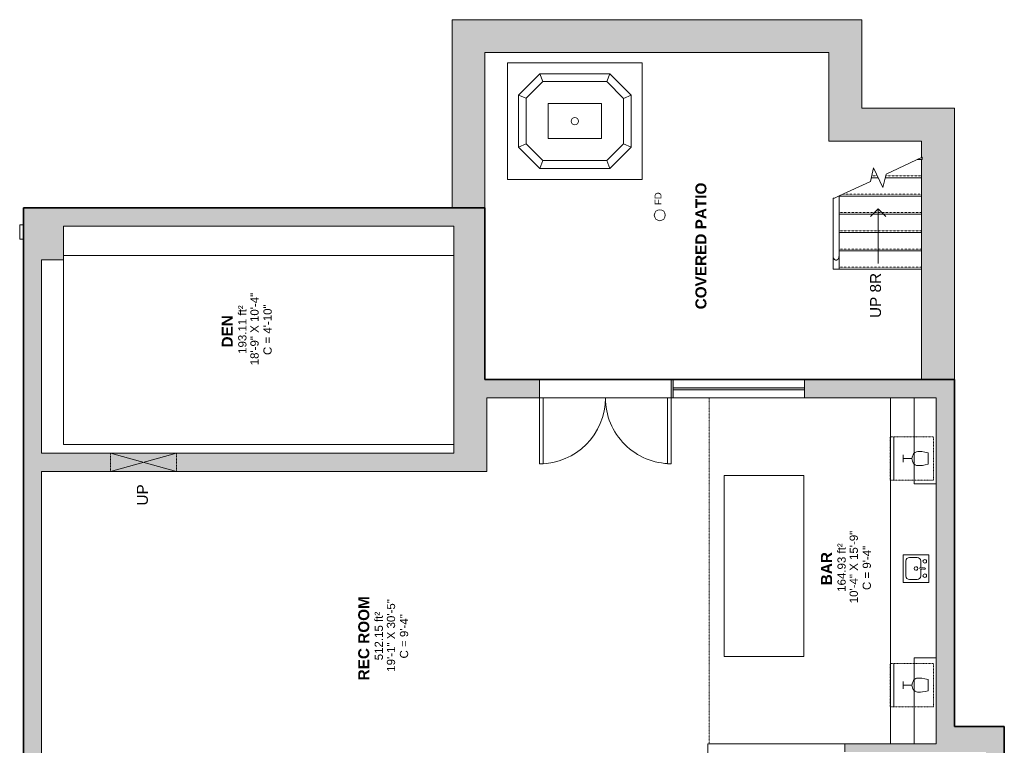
# Model space of a CAD drawing. Header units: inches. Extents: x 315 to 853, y -31 to 728.
# Tile 2 of 2: x 315 to 853, y 331 to 728. Entities that reach past the tile are written whole.
import ezdxf

# ---------------------------------------------------------------- set-up
doc = ezdxf.new("R2010")
doc.units = ezdxf.units.IN
doc.header["$MEASUREMENT"] = 0
doc.linetypes.add('Dash', pattern=[0.23622, 0.11811, -0.11811])
doc.linetypes.add('Overhead', pattern=[0.15625, 0.09375, -0.0625])
for name, color, linetype, lineweight in [('A-ANNO-NOTE', 131, 'Continuous', 9), ('A-AREA', 32, 'Dash', 9), ('A-AREA-IDEN', 2, 'Continuous', 9), ('A-DETL', 90, 'Continuous', 9), ('A-DOOR', 31, 'Continuous', 9), ('A-FLOR', 192, 'Continuous', 9), ('A-FLOR-HRAL', 11, 'Continuous', 9), ('A-GENM', 13, 'Continuous', 9), ('A-GENM-HDLN', 13, 'Dash', 9), ('A-LEDGES', 90, 'Continuous', 9), ('A-OBJECTS', 90, 'Continuous', 9), ('A-WALL', 90, 'Continuous', 9), ('A-WALL-PATT', 111, 'Continuous', 9), ('G-ANNO-TEXT', 231, 'Continuous', 9), ('P-SANR-FIXT', 6, 'Continuous', 9), ('P-SANR-FIXT-HDLN', 131, 'Dash', 9), ('Q-CASE', 31, 'Continuous', 9), ('Q-SPCQ', 2, 'Continuous', 9), ('S-STRS', 90, 'Continuous', 9), ('S-STRS-MBND', 31, 'Continuous', 9)]:
    doc.layers.add(name, color=color, linetype=linetype, lineweight=lineweight)
doc.styles.add('Arial', font='arial.ttf', dxfattribs={"height": 3.75})
doc.styles.add('Arial_1', font='arial.ttf', dxfattribs={"height": 4.5})
doc.styles.add('Arial_2', font='arial.ttf', dxfattribs={"height": 6})
doc.styles.add('Arial_B', font='arialbd.ttf', dxfattribs={"height": 6})

# ---------------------------------------------------------------- blocks, each defined once
blk = doc.blocks.new('Wall Opening - Default 1-5599113-Basement')
at = {"layer": 'A-GENM'}
for p, q in [((18, 5), (-18, -5)), ((-18, 5), (18, -5))]:
    blk.add_line(p, q, dxfattribs=at)
at = {"layer": 'A-GENM-HDLN'}
for p, q in [((18, 5), (-18, 5)), ((-18, 5), (-18, -5)), ((18, -5), (18, 5)), ((-18, -5), (18, -5))]:
    blk.add_line(p, q, dxfattribs=at)
blk = doc.blocks.new('Upper Cabinet-Single Door-Wall - 24_-5591407-Basement')
at = {"layer": 'Q-CASE'}
for p, q in [((-36.83, 5), (-36.83, 17)), ((-36.83, 17), (10.17, 17)), ((10.17, 17), (10.17, 5)), ((10.17, 5), (-36.83, 5))]:
    blk.add_line(p, q, dxfattribs=at)
blk = doc.blocks.new('2D Kitchen-Single Sink - 760 x 535mm-5591410-Basement')
at = {"layer": 'P-SANR-FIXT'}
for p, q in [((8.19, 7.14), (-6.95, 7.14)), ((-6.95, 7.14), (-6.95, -6.96)), ((8.19, -6.96), (8.19, 7.14)), ((-5.45, 0.64), (-5.45, -3.46)), ((0.12, 2.64), (-3.45, 2.64)), ((4.69, 2.64), (1.12, 2.64)), ((6.69, -3.46), (6.69, 0.64)), ((-6.95, -6.96), (8.19, -6.96)), ((-3.45, -5.46), (4.69, -5.46))]:
    blk.add_line(p, q, dxfattribs=at)
for centre, radius, start, end in [((-3.32, 4.89), 1, 360, 180), ((4.55, 4.89), 1, 360, 180), ((-3.45, 0.64), 2, 90, 180), ((-3.32, 4.89), 1, 180, 360), ((0.62, 0), 1, 360, 180), ((4.55, 4.89), 1, 180, 360), ((4.69, 0.64), 2, 0, 90), ((-3.45, -3.46), 2, 180, 270), ((0.62, 0), 1, 180, 0), ((4.69, -3.46), 2, 270, 0)]:
    blk.add_arc(centre, radius, start, end, dxfattribs=at)
at = {"layer": 'P-SANR-FIXT-HDLN'}
for p, q in [((0.24, 2.5), (0.24, 4.89)), ((0.99, 4.89), (0.99, 2.5))]:
    blk.add_line(p, q, dxfattribs=at)
for centre, start, end in [((0.62, 4.89), 0, 180), ((0.62, 2.5), 180, 360)]:
    blk.add_arc(centre, 0.375, start, end, dxfattribs=at)
blk = doc.blocks.new('Wine_Under - Default 1-2560236-Basement')
at = {"layer": 'Q-SPCQ', "linetype": 'Dash'}
for p, q in [((-11.81, -23.62), (-11.81, 0)), ((-11.81, 0), (11.81, 0)), ((11.81, 0), (11.81, -23.62)), ((11.81, -23.62), (-11.81, -23.62))]:
    blk.add_line(p, q, dxfattribs=at)
at = {"layer": 'Q-SPCQ'}
for p, q in [((-3.13, -2.84), (3.13, -2.84)), ((0, -11.81), (0, -16.54)), ((-1.97, -16.54), (1.97, -16.54)), ((-11.81, -21.62), (11.81, -21.62))]:
    blk.add_line(p, q, dxfattribs=at)
for points, knots in [([(-3.13, -2.84), (-4.44, -8.54), (-3.47, -10.34), (-1.97, -11.39), (0, -11.81)], [0, 0, 0, 0, 0.2701848, 0.4338718, 0.4338718, 0.4338718, 0.4338718]), ([(3.13, -2.84), (4.22, -7.99), (3.76, -9.72), (2.36, -11.45), (0, -11.81)], [0, 0, 0, 0, 0.2579445, 0.4357526, 0.4357526, 0.4357526, 0.4357526])]:
    blk.add_open_spline(points, degree=3, knots=knots, dxfattribs=at)
blk = doc.blocks.new('Top Rail Type - Top Rail_Internal_-5575448-Basement')
at = {"layer": 'A-FLOR-HRAL'}
for p, q in [((759.81, 598.12), (759.81, 591.2)), ((762.96, 591.2), (762.96, 598.12))]:
    blk.add_line(p, q, dxfattribs=at)
for points, knots in [([(759.81, 598.12), (759.81, 597.96), (759.84, 597.65), (759.95, 597.28), (760.08, 596.99), (760.19, 596.83), (760.28, 596.71), (760.36, 596.62), (760.44, 596.53), (760.53, 596.46), (760.62, 596.39), (760.75, 596.3), (760.89, 596.23), (761.04, 596.19), (761.19, 596.15), (761.3, 596.14), (761.39, 596.14)], [0, 0, 0, 0, 0.166667, 0.333333, 0.416667, 0.5, 0.541667, 0.583333, 0.625, 0.666667, 0.708333, 0.75, 0.833333, 0.875, 0.916667, 1, 1, 1, 1]), ([(761.39, 596.14), (761.45, 596.14), (761.59, 596.15), (761.78, 596.19), (761.94, 596.26), (762.05, 596.32), (762.17, 596.39), (762.27, 596.48), (762.37, 596.57), (762.46, 596.67), (762.56, 596.8), (762.69, 596.99), (762.78, 597.19), (762.85, 597.38), (762.9, 597.57), (762.95, 597.82), (762.96, 598.02), (762.96, 598.12)], [0, 0, 0, 0, 0.071429, 0.142857, 0.214286, 0.25, 0.285714, 0.357143, 0.392857, 0.428571, 0.5, 0.571429, 0.678571, 0.732143, 0.785714, 0.892857, 1, 1, 1, 1]), ([(761.39, 591.2), (761.27, 591.2), (761.03, 591.2), (760.7, 591.2), (760.4, 591.2), (760.1, 591.2), (759.91, 591.2), (759.83, 591.2), (759.81, 591.2), (759.81, 591.2)], [0, 0, 0, 0, 0.142857, 0.285714, 0.428571, 0.571429, 0.785714, 0.892857, 1, 1, 1, 1]), ([(762.96, 591.2), (762.96, 591.2), (762.93, 591.2), (762.82, 591.2), (762.63, 591.2), (762.33, 591.2), (761.99, 591.2), (761.65, 591.2), (761.48, 591.2), (761.39, 591.2)], [0, 0, 0, 0, 0.142857, 0.285714, 0.428571, 0.571429, 0.785714, 0.892857, 1, 1, 1, 1])]:
    blk.add_open_spline(points, degree=3, knots=knots, dxfattribs=at)
blk = doc.blocks.new('Top Rail Type - Top Rail_Internal_-V1-Basement')
at = {"layer": 'A-FLOR-HRAL'}
for p, q in [((762.98, 631.21), (760.41, 630.01)), ((762.98, 591.2), (762.98, 631.21)), ((760.41, 630.01), (759.79, 630.01)), ((759.79, 591.2), (759.79, 630.01)), ((762.92, 591.2), (762.98, 591.2))]:
    blk.add_line(p, q, dxfattribs=at)
blk = doc.blocks.new('Countertop- Rectangle shape base - Default 2-5591465-Basement')
at = {"layer": 'A-GENM'}
for p, q in [((79.5, 36.75), (-19.5, 36.75)), ((-19.5, 36.75), (-19.5, -6.75)), ((79.5, -6.75), (79.5, 36.75)), ((-19.5, -6.75), (79.5, -6.75))]:
    blk.add_line(p, q, dxfattribs=at)
blk = doc.blocks.new('Countertop- Rectangle shape base - Default 2-5591466-Basement')
at = {"layer": 'A-GENM'}
blk.add_line((124.625, 27.5), (-64.625, 27.5), dxfattribs=at)
blk = doc.blocks.new('Bath-Hottub - Default 1-5591618-Basement')
at = {"layer": 'P-SANR-FIXT'}
for p, q in [((36.87, 31.88), (-36.87, 31.88)), ((-36.87, 31.88), (-36.87, -31.88)), ((-36.87, 31.88), (-36.87, -31.88)), ((36.87, 31.88), (-36.87, 31.88)), ((36.87, -31.88), (36.87, 31.88)), ((36.87, -31.88), (36.87, 31.88)), ((-30.88, 14.23), (-19.23, 25.87)), ((-26.61, 12.47), (-17.47, 21.64)), ((-19.23, 25.87), (-17.47, 21.64)), ((-19.23, 25.87), (19.23, 25.87)), ((-17.47, 21.64), (17.47, 21.64)), ((19.23, 25.87), (17.47, 21.64)), ((17.47, 21.64), (26.62, 12.45)), ((19.23, 25.87), (30.88, 14.23)), ((-30.88, 14.23), (-26.61, 12.47)), ((-30.88, -14.23), (-30.88, 14.23)), ((-26.61, -12.47), (-26.61, 12.47)), ((30.88, 14.23), (26.62, 12.45)), ((26.62, 12.45), (26.62, -12.45)), ((30.88, 14.23), (30.88, -14.23)), ((14.62, 9.61), (-14.61, 9.61)), ((-14.61, 9.61), (-14.61, -9.61)), ((14.62, -9.61), (14.62, 9.61)), ((-14.61, -9.61), (14.62, -9.61)), ((-26.61, -12.47), (-30.88, -14.23)), ((-19.23, -25.88), (-30.88, -14.23)), ((-17.47, -21.61), (-26.61, -12.47)), ((26.62, -12.45), (17.47, -21.61)), ((30.88, -14.23), (19.23, -25.88)), ((30.88, -14.23), (26.6, -12.46)), ((-17.47, -21.61), (-19.23, -25.88)), ((19.23, -25.88), (-19.23, -25.88)), ((17.47, -21.61), (-17.47, -21.61)), ((17.47, -21.61), (19.23, -25.88)), ((-36.87, -31.88), (36.87, -31.88)), ((-36.87, -31.88), (36.87, -31.88))]:
    blk.add_line(p, q, dxfattribs=at)
for start, end in [(360, 180), (180, 360)]:
    blk.add_arc((0, 0), 2, start, end, dxfattribs=at)
blk = doc.blocks.new('Planitar -Double Door_Swapper - 8_-0_ x 6_-0_-5990291-Basement')
at = {"layer": 'A-GENM'}
for p, q in [((-60, 41), (-58, 41)), ((-60, 5), (-60, 41)), ((-58, 41), (-58, 5)), ((12, 41), (10, 41)), ((10, 41), (10, 5)), ((12, 5), (12, 41)), ((-58, 5), (-60, 5)), ((10, 5), (12, 5))]:
    blk.add_line(p, q, dxfattribs=at)
for centre, start, end in [((-60, 5), 360, 90), ((12, 5), 90, 180)]:
    blk.add_arc(centre, 36, start, end, dxfattribs=at)
blk = doc.blocks.new('Floor Drain - Default 1-4835171-Basement')
at = {"layer": 'Q-SPCQ'}
blk.add_circle((0, 0), 3, dxfattribs=at)
blk = doc.blocks.new('Wall Shelf - Wall Shelf-5724082-Basement')
at = {"layer": 'A-OBJECTS'}
for p, q in [((106.8, 8), (-106.8, 8)), ((-106.8, 8), (-106.8, -8)), ((106.8, -8), (106.8, 8)), ((-106.8, -8), (106.8, -8))]:
    blk.add_line(p, q, dxfattribs=at)
blk = doc.blocks.new('Wall  Protrusion - Wall  Protrusion-5992307-Basement')
at = {"layer": 'A-GENM'}
for p, q in [((314.66, 607.51), (314.66, 615.51)), ((316.66, 615.51), (314.66, 615.51)), ((316.66, 615.51), (316.66, 607.51)), ((314.66, 607.51), (316.66, 607.51))]:
    blk.add_line(p, q, dxfattribs=at)

msp = doc.modelspace()

# ---------------------------------------------------------------- hatches: boundary and pattern name
at = {"layer": 'A-WALL'}
for points in [[(569.25, 624.7), (569.25, 727.7), (551.25, 727.7), (551.25, 624.7), (552.25, 624.7)], [(775.41, 709.7), (775.41, 727.7), (569.25, 727.7), (569.25, 709.7), (757.41, 709.7)], [(775.41, 661.2), (775.41, 709.7), (757.41, 709.7), (757.41, 661.2)], [(808.16, 661.2), (808.16, 679.2), (775.41, 679.2), (775.41, 661.2)], [(808.16, 530.7), (826.16, 530.7), (826.16, 679.2), (808.16, 679.2), (808.16, 652.28), (808.41, 652.39), (808.41, 651.2), (808.16, 651.2), (808.16, 550.13)]]:
    msp.add_hatch(color=9, dxfattribs=at).paths.add_polyline_path(points, flags=0)
at = {"layer": 'A-WALL-PATT'}
for color, points in [(254, [(316.66, 614.7), (552.25, 614.7), (552.25, 624.7), (316.66, 624.7), (316.66, 615.51)]), (254, [(552.25, 596.23), (569.25, 596.23), (569.25, 624.7), (552.25, 624.7), (552.25, 596.7)]), (254, [(326.66, 596.23), (338.66, 596.23), (338.66, 614.7), (316.66, 614.7), (316.66, 596.23)]), (254, [(316.66, 172.45), (326.66, 172.45), (326.66, 596.23), (316.66, 596.23), (316.66, 216.1)]), (254, [(569.25, 530.7), (569.25, 596.23), (552.25, 596.23), (552.25, 530.7)]), (9, [(816.16, 520.7), (816.16, 530.7), (744.16, 530.7), (744.16, 520.7)]), (9, [(816.16, 340.95), (826.16, 340.95), (826.16, 530.7), (816.16, 530.7), (816.16, 483.33)]), (9, [(672.16, 525.2), (744.16, 525.2), (744.16, 526.2), (672.16, 526.2)]), (254, [(570.25, 480.45), (570.25, 520.7), (552.25, 520.7), (552.25, 480.45)]), (254, [(552.25, 480.45), (552.25, 490.45), (326.66, 490.45), (326.66, 480.45), (473.7, 480.45)]), (9, [(843.41, 326.95), (843.41, 340.95), (816.16, 340.95), (816.16, 326.95)]), (9, [(816.16, 326.95), (816.16, 331.45), (766.16, 331.45), (766.16, 326.95)])]:
    msp.add_hatch(color=color, dxfattribs=at).paths.add_polyline_path(points, flags=0)
h = msp.add_hatch(color=254, dxfattribs=at)
h.paths.add_polyline_path([(599.16, 520.7), (599.16, 530.7), (552.25, 530.7), (552.25, 520.7), (570.25, 520.7)], flags=0)
h.paths.add_polyline_path([(672.16, 520.7), (672.16, 530.7), (671.16, 530.7), (671.16, 520.7)], flags=0)
h = msp.add_hatch(color=9, dxfattribs=at)
h.paths.add_polyline_path([(843.41, -15.3), (853.41, -15.3), (853.41, 21.95), (843.41, 21.95)], flags=0)
h.paths.add_polyline_path([(853.41, 69.95), (853.41, 262.45), (843.41, 262.45), (843.41, 69.95)], flags=0)
h.paths.add_polyline_path([(843.41, 312.45), (853.41, 312.45), (853.41, 340.95), (843.41, 340.95), (843.41, 326.95)], flags=0)

# ---------------------------------------------------------------- linework, layer by layer
at = {"layer": 'A-AREA'}
msp.add_line((691.91, 331.45), (691.91, 520.7), dxfattribs=at)
at = {"layer": 'A-DETL', "lineweight": 35}
for p, q in [((569.25, 624.7), (316.66, 624.7)), ((316.66, 624.7), (316.66, 162.45)), ((569.25, 530.7), (569.25, 624.7)), ((569.25, 530.7), (826.16, 530.7)), ((826.16, 340.95), (826.16, 530.7)), ((853.41, 340.95), (826.16, 340.95)), ((853.41, -31.3), (853.41, 340.95))]:
    msp.add_line(p, q, dxfattribs=at)
at = {"layer": 'A-DETL'}
for p, q in [((784.41, 624.2), (780.17, 619.96)), ((784.41, 594.2), (784.41, 624.2)), ((784.41, 624.2), (788.65, 619.96))]:
    msp.add_line(p, q, dxfattribs=at)
at = {"layer": 'A-FLOR'}
for p, q in [((338.66, 495.2), (338.66, 598.7)), ((552.25, 490.45), (552.25, 598.7)), ((338.66, 596.23), (326.66, 596.23)), ((326.66, 596.23), (326.66, 490.45)), ((599.16, 530.7), (671.16, 530.7)), ((671.16, 520.7), (599.16, 520.7)), ((326.66, 490.45), (552.25, 490.45)), ((552.25, 495.2), (338.66, 495.2))]:
    msp.add_line(p, q, dxfattribs=at)
at = {"layer": 'A-LEDGES'}
for p, q in [((338.66, 596.23), (338.66, 495.2)), ((338.66, 495.2), (552.25, 495.2))]:
    msp.add_line(p, q, dxfattribs=at)
at = {"layer": 'A-OBJECTS'}
for p, q in [((338.66, 614.7), (338.66, 598.7)), ((552.25, 614.7), (338.66, 614.7)), ((552.25, 598.7), (552.25, 614.7)), ((338.66, 598.7), (552.25, 598.7)), ((791.16, 520.7), (816.16, 520.7)), ((791.16, 331.45), (791.16, 520.7)), ((816.16, 520.7), (816.16, 331.45)), ((700.16, 478.2), (700.16, 379.2)), ((743.66, 478.2), (700.16, 478.2)), ((743.66, 379.2), (743.66, 478.2)), ((700.16, 379.2), (743.66, 379.2)), ((816.16, 331.45), (791.16, 331.45))]:
    msp.add_line(p, q, dxfattribs=at)
at = {"layer": 'A-WALL'}
for p, q in [((551.25, 727.7), (551.25, 624.7)), ((775.41, 727.7), (551.25, 727.7)), ((775.41, 679.2), (775.41, 727.7)), ((569.25, 709.7), (569.25, 530.7)), ((569.25, 709.7), (757.41, 709.7)), ((757.41, 709.7), (757.41, 661.2)), ((826.16, 679.2), (775.41, 679.2)), ((826.16, 340.95), (826.16, 679.2)), ((757.41, 661.2), (808.16, 661.2)), ((808.16, 661.2), (808.16, 652.28)), ((808.16, 651.2), (808.16, 530.7)), ((316.66, 624.7), (569.25, 624.7)), ((316.66, 624.7), (316.66, 615.51)), ((316.66, 162.45), (316.66, 607.51)), ((599.16, 530.7), (569.25, 530.7)), ((599.16, 530.7), (599.16, 520.7)), ((826.16, 530.7), (671.16, 530.7)), ((671.16, 530.7), (671.16, 520.7)), ((672.16, 530.7), (672.16, 520.7)), ((744.16, 530.7), (744.16, 520.7)), ((744.16, 526.2), (672.16, 526.2)), ((672.16, 525.2), (744.16, 525.2)), ((570.25, 520.7), (570.25, 480.45)), ((570.25, 520.7), (599.16, 520.7)), ((671.16, 520.7), (816.16, 520.7)), ((816.16, 520.7), (816.16, 331.45)), ((570.25, 480.45), (326.66, 480.45)), ((326.66, 292.45), (326.66, 480.45)), ((853.41, 340.95), (826.16, 340.95)), ((853.41, 312.45), (853.41, 340.95)), ((691.16, 283.95), (691.16, 331.45)), ((691.16, 331.45), (816.16, 331.45)), ((766.16, 331.45), (766.16, 326.95))]:
    msp.add_line(p, q, dxfattribs=at)
at = {"layer": 'S-STRS', "linetype": 'Overhead'}
for p, q in [((807.97, 652.18), (808.41, 652.18)), ((780.85, 642.18), (783.95, 642.18)), ((788.45, 642.18), (808.16, 642.18)), ((765.08, 632.18), (808.16, 632.18)), ((762.98, 622.18), (808.16, 622.18)), ((762.98, 612.18), (808.16, 612.18)), ((762.98, 602.18), (808.16, 602.18)), ((762.98, 592.18), (808.16, 592.18))]:
    msp.add_line(p, q, dxfattribs=at)
at = {"layer": 'S-STRS'}
for p, q in [((808.41, 651.2), (808.41, 652.39)), ((805.85, 651.2), (808.41, 651.2)), ((780.61, 641.2), (784.41, 641.2)), ((788.21, 641.2), (808.16, 641.2)), ((762.98, 631.2), (808.16, 631.2)), ((762.98, 621.2), (808.16, 621.2)), ((762.98, 611.2), (808.16, 611.2)), ((762.98, 601.2), (808.16, 601.2)), ((762.98, 591.2), (808.16, 591.2))]:
    msp.add_line(p, q, dxfattribs=at)
at = {"layer": 'S-STRS-MBND'}
for p, q in [((808.41, 652.39), (788.69, 643.2)), ((781.91, 646.55), (780.13, 639.2)), ((786.91, 635.85), (781.91, 646.55)), ((788.69, 643.2), (786.91, 635.85)), ((780.13, 639.2), (762.98, 631.21))]:
    msp.add_line(p, q, dxfattribs=at)

# ---------------------------------------------------------------- block references
at = {"layer": 'A-DOOR', "rotation": 180}
msp.add_blockref('Planitar -Double Door_Swapper - 8_-0_ x 6_-0_-5990291-Basement', (611.16, 525.7), dxfattribs=at)
at = {"layer": 'A-FLOR-HRAL'}
for name in ['Top Rail Type - Top Rail_Internal_-V1-Basement', 'Top Rail Type - Top Rail_Internal_-5575448-Basement']:
    msp.add_blockref(name, (0, 0), dxfattribs=at)
at = {"layer": 'A-GENM'}
for name, p in [('Wall  Protrusion - Wall  Protrusion-5992307-Basement', (0, 0)), ('Wall Opening - Default 1-5599113-Basement', (382.41, 485.45))]:
    msp.add_blockref(name, p, dxfattribs=at)
at = {"layer": 'A-GENM', "rotation": 89.9999999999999}
for name, p in [('Countertop- Rectangle shape base - Default 2-5591466-Basement', (818.66, 396.08)), ('Countertop- Rectangle shape base - Default 2-5591465-Basement', (736.91, 398.7))]:
    msp.add_blockref(name, p, dxfattribs=at)
at = {"layer": 'A-OBJECTS'}
msp.add_blockref('Wall Shelf - Wall Shelf-5724082-Basement', (445.46, 606.7), dxfattribs=at)
at = {"layer": 'P-SANR-FIXT'}
msp.add_blockref('Bath-Hottub - Default 1-5591618-Basement', (618.41, 672.2), dxfattribs=at)
at = {"layer": 'P-SANR-FIXT', "rotation": 269.9999999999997}
msp.add_blockref('2D Kitchen-Single Sink - 760 x 535mm-5591410-Basement', (805.02, 427.96), dxfattribs=at)
at = {"layer": 'Q-CASE', "rotation": 89.99999999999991}
for p in [(821.16, 510.53), (821.16, 368.28)]:
    msp.add_blockref('Upper Cabinet-Single Door-Wall - 24_-5591407-Basement', p, dxfattribs=at)
at = {"layer": 'Q-SPCQ'}
for name, p, rotation in [('Floor Drain - Default 1-4835171-Basement', (664.91, 620.7), 89.9999999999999), ('Wine_Under - Default 1-2560236-Basement', (814.66, 487.51), 269.9999999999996), ('Wine_Under - Default 1-2560236-Basement', (814.66, 363.51), 269.9999999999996)]:
    msp.add_blockref(name, p, dxfattribs=dict(at, rotation=rotation))

# ---------------------------------------------------------------- texts
at = {"layer": 'A-ANNO-NOTE', "insert": (662.08, 626.26), "char_height": 3.75, "width": 8.484, "attachment_point": 1, "rotation": 90, "style": 'Arial'}
msp.add_mtext('FD', dxfattribs=at)
at = {"layer": 'A-AREA-IDEN', "attachment_point": 1, "rotation": 90}
for s, insert, char_height, width, style in [('COVERED PATIO', (684.4, 569.17), 6, 85.446, 'Arial_B'), ('18\'-9" X 10\'-4"', (440.9, 538.54), 4.5, 45.753, 'Arial_1'), ('193.11 ft²', (434.23, 544.8), 4.5, 30.603, 'Arial_1'), ('C = 4\'-10"', (448.03, 544.18), 4.5, 32.118, 'Arial_1'), ('DEN', (425.24, 548.3), 6, 22.119, 'Arial_B'), ('10\'-4" X 15\'-9"', (768.78, 408.31), 4.5, 45.753, 'Arial_1'), ('164.93 ft²', (762.12, 414.56), 4.5, 30.603, 'Arial_1'), ('C = 9\'-4"', (775.91, 415.56), 4.5, 28.179, 'Arial_1'), ('BAR', (753.12, 418.19), 6, 21.816, 'Arial_B'), ('19\'-1" X 30\'-5"', (515.57, 370.84), 4.5, 45.753, 'Arial_1'), ('REC ROOM', (499.91, 366.1), 6, 57.267, 'Arial_B'), ('512.15 ft²', (508.9, 377.1), 4.5, 30.603, 'Arial_1'), ('C = 9\'-4"', (522.7, 378.1), 4.5, 28.179, 'Arial_1')]:
    msp.add_mtext(s, dxfattribs=dict(at, insert=insert, char_height=char_height, width=width, style=style))
at = {"layer": 'G-ANNO-TEXT', "color": 7, "char_height": 6, "attachment_point": 1, "rotation": 90, "style": 'Arial_2'}
for s, insert, width in [('UP 8R', (779.93, 564.43), 30.906), ('UP', (378.79, 461.79), 14.544)]:
    msp.add_mtext(s, dxfattribs=dict(at, insert=insert, width=width))

doc.saveas('drawing.dxf')
